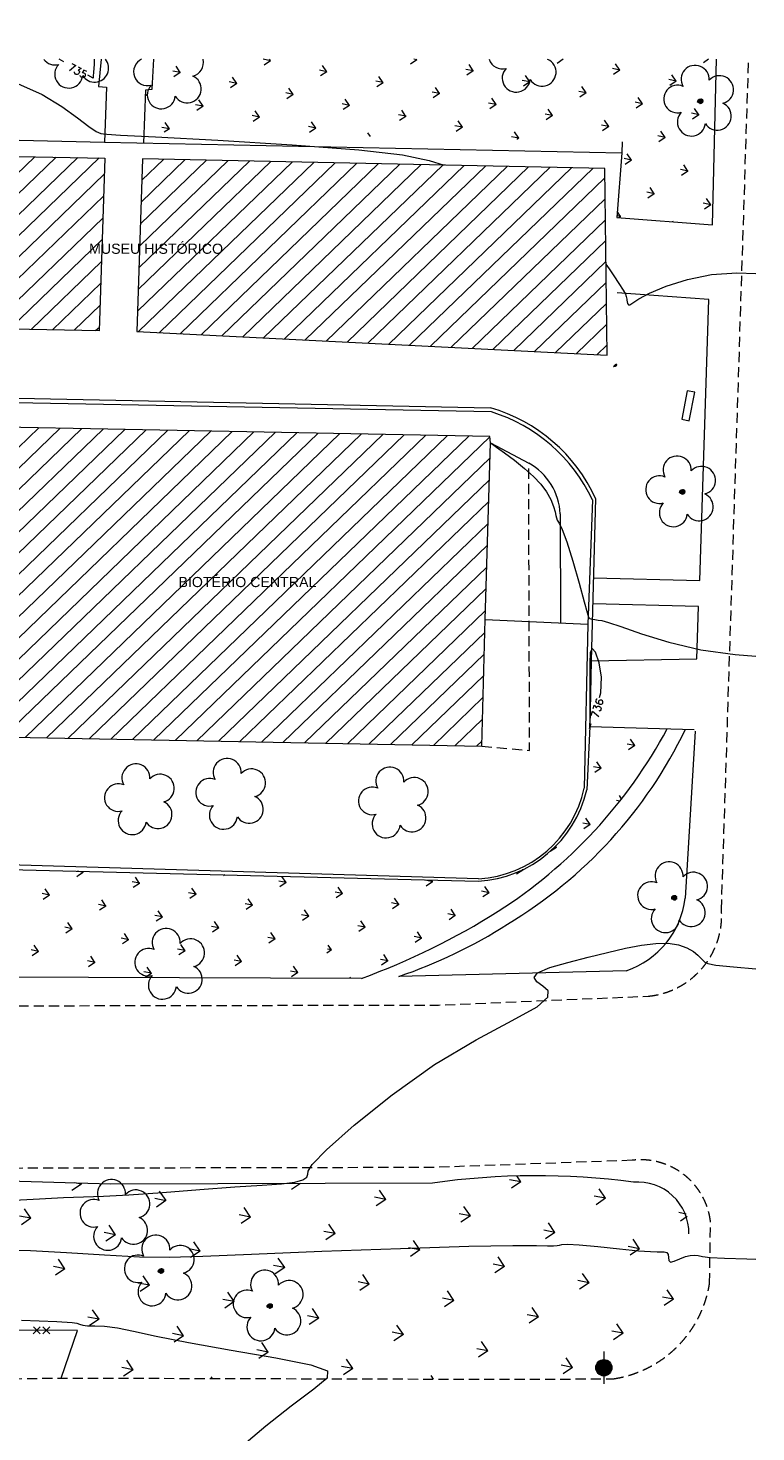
# Model space of a CAD drawing. Header units: millimetres. Extents: x -126299 to 152398, y -145950 to 133061.
# Tile 12 of 12: x 49907 to 85731, y -4941 to 64227. Entities that reach past the tile are written whole.
import ezdxf

# ---------------------------------------------------------------- set-up
doc = ezdxf.new("R2010")
doc.units = ezdxf.units.MM
doc.linetypes.add('IMPORT-DASHED _2_', pattern=[750, 500, -250])
doc.linetypes.add('IMPORT-HIDDENX2 _2_', pattern=[750, 500, -250])
for name, color, linetype, lineweight in [('ALAM', 252, 'Continuous', 9), ('arv_grande', 7, 'Continuous', 9), ('ARV_NEW', 8, 'Continuous', 9), ('BANCO', 1, 'Continuous', 9), ('CALÇADA', 1, 'Continuous', 9), ('CN-1', 252, 'Continuous', 9), ('CN-5', 1, 'Continuous', 9), ('COBERTURA', 7, 'IMPORT-DASHED _2_', 9), ('EDIF', 3, 'Continuous', 9), ('entorno_dwg', 8, 'Continuous', 9), ('G-ANNO-TEXT', 231, 'Continuous', 9), ('GRADE', 2, 'Continuous', 9), ('GUIA', 1, 'IMPORT-HIDDENX2 _2_', 9), ('HACH_GRAMA', 96, 'Continuous', 9), ('HTC EDIFICACOES', 251, 'Continuous', 9), ('luminaria', 7, 'Continuous', 9), ('MURETA', 2, 'Continuous', 9), ('MURO', 3, 'Continuous', 9)]:
    doc.layers.add(name, color=color, linetype=linetype, lineweight=lineweight)
doc.styles.add('Arial', font='arial.ttf', dxfattribs={"height": 500})
doc.styles.add('simplex', font='simplex_.ttf', dxfattribs={"height": 375})
pattern_1 = [(175, (0, 0), (-65.367, -747.146), [])]
pattern_2 = [(120, (-4584023.5, -10471025.7), (-1931.85225, 517.63825), [375, -2453.427]), (75, (-4584023.5, -10471025.7), (-1931.85165, 517.6381), [375, -1625]), (165, (-4584023.5, -10471025.7), (-517.6381, -1931.85165), [375, -1625])]

# ---------------------------------------------------------------- blocks, each defined once
blk = doc.blocks.new('entorno_dwg_luminaria-3961960-IMPLANTAÇÃO')
at = {"layer": 'luminaria'}
blk.add_hatch(color=8, dxfattribs=at).paths.add_polyline_path([(-304, -260), (-254, -309), (-196, -348), (-133, -377), (-65, -395), (4, -400), (74, -393), (141, -374), (204, -344), (261, -303), (309, -253), (349, -196), (378, -132), (395, -65), (400, 5), (393, 75), (374, 142), (344, 205), (302, 262), (252, 311), (194, 350), (131, 378), (63, 395), (-6, 400), (-75, 393), (-142, 374), (-205, 344), (-261, 303), (-310, 253), (-349, 196), (-378, 132), (-395, 65), (-400, -5), (-393, -74), (-374, -141), (-344, -204)], flags=0)
at = {"layer": 'luminaria', "color": 8}
blk.add_line((607, 525), (-606, -521), dxfattribs=at)
blk.add_circle((0, 0), 400, dxfattribs=at)
blk = doc.blocks.new('entorno_dwg_arvg-3961961-IMPLANTAÇÃO')
at = {"layer": 'arv_grande', "color": 8, "flags": 128}
for points in [[(-104, 50), (-99, 44), (-104, 40), (-115, 44), (-117, 52)], [(-107, 54), (-115, 56), (-115, 62), (-106, 66), (-98, 61)], [(-105, 68), (-112, 71), (-113, 77), (-103, 81), (-96, 76)], [(-99, 36), (-95, 29), (-99, 26), (-110, 29), (-112, 37)], [(-94, 14), (-102, 16), (-102, 22), (-93, 27), (-86, 22)], [(-97, 58), (-98, 64), (-88, 68), (-81, 63), (-90, 56)], [(-87, 70), (-95, 73), (-95, 79), (-86, 83), (-78, 78)], [(-82, 37), (-78, 31), (-82, 27), (-93, 31), (-95, 39)], [(-85, 41), (-93, 43), (-93, 49), (-84, 54), (-77, 49)], [(-77, 81), (-84, 84), (-85, 90), (-75, 94), (-68, 89)], [(-75, 14), (-83, 17), (-83, 23), (-74, 27), (-66, 22)], [(-65, 66), (-61, 60), (-65, 56), (-76, 60), (-78, 68)], [(-68, 70), (-76, 72), (-76, 78), (-67, 83), (-60, 78)], [(-76, 45), (-76, 51), (-67, 56), (-59, 51), (-68, 43)], [(-62, 37), (-58, 30), (-62, 27), (-73, 31), (-75, 38)], [(-53, 93), (-49, 87), (-53, 83), (-64, 87), (-66, 95)], [(-56, 97), (-64, 100), (-64, 105), (-55, 110), (-48, 105)], [(-55, 14), (-63, 17), (-63, 23), (-54, 27), (-47, 22)], [(-59, 74), (-59, 80), (-50, 85), (-42, 80), (-51, 72)], [(-46, 54), (-42, 47), (-46, 44), (-57, 48), (-59, 56)], [(-49, 57), (-57, 60), (-57, 66), (-48, 70), (-41, 65)], [(-47, 101), (-47, 107), (-38, 112), (-30, 107), (-39, 99)], [(-30, 82), (-34, 77), (-41, 80), (-43, 90), (-36, 94)], [(-40, 62), (-40, 68), (-31, 72), (-23, 67), (-32, 59)], [(-18, 89), (-22, 84), (-28, 87), (-31, 97), (-24, 101)], [(-28, 86), (-30, 93), (-24, 95), (-14, 88), (-16, 80)], [(-13, 103), (-18, 98), (-24, 100), (-26, 111), (-19, 114)], [(-6, 55), (-10, 50), (-16, 53), (-19, 63), (-12, 67)], [(-16, 93), (-18, 100), (-12, 102), (-2, 95), (-3, 88)], [(-18, 79), (-12, 81), (-3, 74), (-4, 66), (-17, 72)], [(-12, 106), (-13, 113), (-7, 115), (2, 108), (1, 101)], [(-6, 86), (0, 88), (9, 81), (8, 73), (-4, 79)], [(-4, 59), (-6, 66), (0, 68), (10, 61), (9, 54)], [(-1, 99), (4, 101), (14, 94), (13, 87), (0, 92)], [(18, 102), (13, 97), (7, 100), (5, 110), (12, 114)], [(6, 52), (12, 54), (22, 47), (21, 39), (8, 45)], [(20, 65), (15, 60), (9, 63), (7, 73), (14, 77)], [(26, 77), (21, 72), (15, 75), (13, 85), (20, 89)], [(19, 106), (18, 113), (24, 115), (33, 108), (32, 101)], [(21, 69), (20, 76), (25, 78), (35, 71), (34, 63)], [(40, 75), (27, 81), (26, 88), (31, 90), (41, 83)], [(29, 99), (35, 101), (45, 94), (44, 86), (31, 92)], [(31, 62), (37, 64), (47, 57), (46, 49), (33, 55)], [(37, 74), (43, 75), (53, 69), (52, 61), (39, 67)], [(54, 77), (50, 72), (44, 75), (41, 86), (48, 89)], [(56, 81), (54, 88), (60, 90), (70, 83), (69, 76)], [(66, 74), (72, 76), (81, 69), (80, 62), (68, 67)], [(79, 30), (73, 26), (67, 30), (68, 40), (75, 42)], [(75, 14), (68, 17), (67, 22), (76, 27), (84, 22)], [(79, 3), (84, -1), (83, -11), (75, -12), (73, 0)], [(80, 14), (86, 17), (91, 13), (90, 3), (82, 2)], [(92, 44), (87, 40), (81, 44), (81, 54), (89, 56)], [(81, 33), (81, 40), (88, 40), (96, 32), (93, 25)], [(90, 24), (96, 25), (104, 17), (101, 10), (90, 17)], [(95, 47), (95, 54), (101, 55), (109, 46), (107, 40)], [(104, -9), (96, -7), (96, -1), (105, 3), (112, -1)], [(111, 11), (105, 7), (100, 11), (100, 21), (108, 23)], [(104, 38), (110, 39), (118, 31), (115, 24), (103, 31)], [(113, 14), (114, 21), (120, 22), (128, 14), (125, 7)], [(122, 6), (128, 6), (137, -2), (134, -9), (122, -1)], [(-79, -32), (-85, -35), (-95, -30), (-96, -22), (-82, -25)], [(-77, -69), (-82, -72), (-93, -67), (-93, -59), (-80, -62)], [(-68, -38), (-65, -45), (-71, -47), (-81, -42), (-82, -34)], [(-64, -53), (-69, -56), (-80, -50), (-80, -43), (-67, -46)], [(-66, -75), (-63, -82), (-68, -84), (-79, -79), (-79, -71)], [(-58, -18), (-63, -21), (-74, -16), (-74, -8), (-61, -11)], [(-68, -34), (-64, -28), (-58, -30), (-54, -40), (-60, -45)], [(-53, -58), (-50, -65), (-55, -68), (-66, -63), (-66, -55)], [(-65, -71), (-62, -65), (-56, -67), (-52, -77), (-57, -81)], [(-47, -24), (-44, -31), (-49, -34), (-60, -28), (-60, -21)], [(-44, -93), (-49, -95), (-59, -90), (-60, -82), (-47, -86)], [(-52, -54), (-49, -48), (-42, -50), (-38, -60), (-44, -65)], [(-32, -76), (-37, -79), (-47, -74), (-48, -66), (-35, -69)], [(-46, -20), (-43, -14), (-36, -16), (-32, -26), (-38, -31)], [(-33, -98), (-30, -105), (-35, -108), (-45, -102), (-46, -95)], [(-28, -48), (-33, -50), (-43, -45), (-44, -37), (-31, -41)], [(-21, -82), (-18, -89), (-23, -92), (-33, -86), (-34, -79)], [(-32, -94), (-28, -88), (-22, -90), (-18, -100), (-24, -105)], [(-17, -53), (-14, -60), (-19, -63), (-29, -58), (-30, -50)], [(-7, -107), (-12, -110), (-23, -104), (-23, -97), (-10, -100)], [(-20, -78), (-17, -72), (-10, -74), (-6, -84), (-12, -89)], [(-16, -49), (-13, -43), (-6, -45), (-2, -55), (-8, -60)], [(2, -71), (-3, -74), (-14, -69), (-14, -61), (-1, -65)], [(4, -112), (7, -119), (2, -122), (-9, -117), (-9, -109)], [(13, -77), (16, -84), (11, -87), (0, -81), (0, -74)], [(21, -108), (16, -111), (5, -105), (5, -98), (18, -101)], [(5, -108), (8, -103), (14, -105), (19, -115), (13, -119)], [(27, -69), (22, -71), (11, -66), (11, -58), (24, -62)], [(14, -73), (17, -67), (23, -69), (28, -79), (22, -84)], [(19, -110), (32, -113), (35, -120), (30, -123), (19, -118)], [(38, -101), (32, -104), (22, -98), (21, -91), (35, -94)], [(38, -74), (41, -81), (36, -84), (25, -79), (25, -71)], [(33, -109), (36, -104), (42, -106), (47, -116), (41, -120)], [(49, -107), (52, -113), (46, -116), (36, -111), (35, -103)], [(39, -70), (42, -64), (48, -66), (53, -76), (47, -81)], [(61, -88), (56, -91), (45, -86), (45, -78), (58, -81)], [(49, -102), (53, -97), (59, -99), (63, -109), (57, -113)], [(61, -16), (53, -14), (53, -8), (62, -3), (69, -8)], [(65, -27), (70, -31), (68, -41), (60, -42), (58, -30)], [(72, -94), (75, -101), (70, -104), (59, -98), (59, -90)], [(66, -17), (72, -13), (77, -18), (76, -27), (68, -29)], [(79, -44), (71, -41), (70, -35), (79, -31), (87, -36)], [(73, -90), (76, -84), (82, -86), (87, -96), (81, -101)], [(82, -54), (87, -59), (86, -69), (78, -70), (76, -58)], [(83, -44), (90, -41), (95, -45), (93, -55), (85, -56)], [(97, -42), (89, -39), (88, -33), (97, -29), (105, -33)], [(100, -52), (105, -57), (104, -66), (96, -68), (94, -56)], [(108, -20), (113, -25), (111, -34), (103, -36), (101, -23)], [(101, -42), (108, -39), (113, -43), (112, -53), (103, -54)], [(109, -10), (115, -7), (120, -11), (119, -21), (111, -22)], [(118, -43), (110, -41), (109, -35), (118, -30), (126, -35)], [(121, -54), (126, -58), (125, -68), (117, -69), (115, -57)], [(122, -44), (129, -40), (134, -45), (132, -55), (124, -56)]]:
    blk.add_lwpolyline(points, close=True, dxfattribs=at)
for points in [[(-1, -65), (4, -57), (3, -44), (-4, -29), (-4, -16), (-5, 0), (-13, 24), (-9, 33), (-17, 52), (-29, 58)], [(73, 15), (59, 15), (33, 3), (15, 1), (5, 6), (-4, 23), (-1, 33), (-10, 54)], [(10, -58), (11, -51), (9, -42), (4, -28), (5, -3), (16, -6), (39, -4), (64, 9), (77, 10)]]:
    blk.add_lwpolyline(points, dxfattribs=at)
blk = doc.blocks.new('entorno_dwg_ALAM-3961962-IMPLANTAÇÃO')
at = {"layer": 'ALAM', "color": 8}
for p, q in [((-405, -168), (-69, 168)), ((-405, 168), (-69, -168)), ((69, -168), (405, 168)), ((69, 168), (405, -168))]:
    blk.add_line(p, q, dxfattribs=at)
blk = doc.blocks.new('entorno_dwg_ARVNEW-V11-IMPLANTAÇÃO')
at = {"layer": 'ARV_NEW'}
for centre, radius, start, end in [((-649, 917), 680, 17.57206, 236.89474), ((653, 900), 690, 306.9168, 161.25884), ((-1056, -342), 690, 87.00271, 305.11914), ((1056, -342), 690, 234.92625, 89.00365), ((0, -1110), 690, 162.82963, 17.12985)]:
    blk.add_arc(centre, radius, start, end, dxfattribs=at)
blk = doc.blocks.new('entorno_dwg_ARVNEW-V12-IMPLANTAÇÃO')
at = {"layer": 'ARV_NEW'}
for centre, radius, start, end in [((-649, 917), 680, 148.69575, 236.89474), ((-1056, -342), 690, 87.00271, 305.11914), ((0, -1110), 690, 162.82963, 17.12985), ((1056, -342), 690, 234.92625, 235.46555)]:
    blk.add_arc(centre, radius, start, end, dxfattribs=at)
blk = doc.blocks.new('entorno_dwg_ARVNEW-V13-IMPLANTAÇÃO')
at = {"layer": 'ARV_NEW'}
for centre, radius, start, end in [((-649, 917), 680, 65.75117, 236.89474), ((-1056, -342), 690, 87.00271, 305.11914), ((0, -1110), 690, 162.82963, 17.12985), ((1056, -342), 690, 234.92625, 323.84409)]:
    blk.add_arc(centre, radius, start, end, dxfattribs=at)
blk = doc.blocks.new('entorno_dwg_ARVNEW-V14-IMPLANTAÇÃO')
at = {"layer": 'ARV_NEW'}
for centre, radius, start, end in [((-649, 917), 680, 167.93648, 236.89474), ((-1056, -342), 690, 87.00271, 305.11914), ((0, -1110), 690, 162.82963, 350.14023)]:
    blk.add_arc(centre, radius, start, end, dxfattribs=at)
blk = doc.blocks.new('entorno_dwg-3961954-IMPLANTAÇÃO')
at = {"layer": 'HACH_GRAMA'}
h = blk.add_hatch(dxfattribs=at)
h.set_pattern_fill('FP_3', color=8, style=0, pattern_type=2)
h.set_pattern_definition([(120, (-4548519.8, -10691411.2), (-2897.777, 776.457), [562.5, -3680.141]), (75, (-4548519.8, -10691411.2), (-2897.7775, 776.4571), [562.5, -2437.5]), (165, (-4548519.8, -10691411.2), (-776.4571, -2897.7775), [562.5, -2437.5])])
h.paths.add_polyline_path([(61348, -61493), (64577, -65171), (64783, -65337), (64996, -65493), (65216, -65639), (65443, -65775), (65676, -65900), (65914, -66014), (66158, -66116), (66406, -66207), (66658, -66287), (66913, -66354), (67172, -66409), (67445, -66454), (67695, -66484), (67958, -66503), (68223, -66509), (68487, -66503), (68750, -66485), (69013, -66454), (69274, -66411), (69532, -66356), (69788, -66289), (70044, -66209), (70288, -66120), (70532, -66018), (70771, -65904), (71004, -65780), (71231, -65645), (70654, -64719), (70619, -64735), (70581, -64742), (70542, -64738), (70506, -64725), (70474, -64703), (70449, -64674), (70433, -64639), (70425, -64601), (70428, -64563), (70440, -64526), (70461, -64494), (70490, -64468), (70524, -64450), (70562, -64442), (70601, -64444), (70638, -64456), (70670, -64476), (70697, -64504), (72404, -63279), (72533, -63161), (72653, -63034), (72765, -62900), (72867, -62758), (72959, -62609), (73040, -62454), (73110, -62294), (73170, -62130), (73217, -61961), (73253, -61790), (73277, -61617), (73288, -61443), (73288, -61268), (73276, -61094), (73251, -60921), (73214, -60750), (73166, -60582), (73106, -60417), (73035, -60258), (72953, -60103), (72861, -59955), (72758, -59813), (72646, -59679), (72525, -59553), (72162, -59011), (71790, -58476), (71408, -57948), (71016, -57427), (70550, -56833), (70204, -56406), (69784, -55908), (69355, -55417), (68917, -54934), (68470, -54459), (68015, -53992), (67551, -53534), (67079, -53085), (66598, -52644), (66110, -52212), (66085, -52235), (66056, -52251), (66024, -52261), (66012, -52298), (65992, -52330), (65964, -52356), (65930, -52374), (65893, -52383), (65855, -52383), (65818, -52373), (65785, -52353), (65758, -52326), (65738, -52293), (65728, -52257), (65727, -52218), (65736, -52181), (65754, -52148), (65780, -52119), (65812, -52099), (65849, -52087), (65858, -52055), (65875, -52026), (65897, -52001), (55675, -40301), (55657, -40314), (55637, -40325), (55629, -40361), (55612, -40394), (55588, -40421), (55557, -40442), (55523, -40455), (55486, -40460), (55450, -40455), (55415, -40441), (55385, -40419), (55362, -40391), (55346, -40358), (55338, -40322), (55340, -40285), (55350, -40249), (55369, -40218), (55395, -40191), (55427, -40172), (55436, -40135), (55454, -40100), (55481, -40072), (44000, -26068), (43976, -26085), (43949, -26096), (43920, -26102), (43902, -26134), (43877, -26161), (43846, -26181), (43810, -26193), (43773, -26196), (43736, -26189), (43703, -26174), (43674, -26151), (43651, -26121), (43637, -26086), (43631, -26050), (43635, -26013), (43648, -25978), (43669, -25947), (43696, -25922), (43730, -25905), (43766, -25897), (43784, -25864), (43810, -25837), (43109, -24983), (43073, -25042), (43027, -25095), (42973, -25139), (42912, -25172), (42832, -25197), (42777, -25205), (42707, -25204), (42639, -25191), (42574, -25165), (42514, -25130), (42462, -25084), (42418, -25030), (42383, -24965), (42362, -24903), (42351, -24834), (42352, -24764), (42365, -24697), (42390, -24633), (42425, -24573), (42469, -24521), (42522, -24477), (42582, -24443), (42646, -24420), (10382, 14867), (-4491, 33026), (-4520, 32961), (-4559, 32902), (-4609, 32851), (-4666, 32809), (-4730, 32779), (-4799, 32760), (-4869, 32753), (-4940, 32759), (-5008, 32778), (-5073, 32808), (-5130, 32849), (-5180, 32900), (-5220, 32958), (-5249, 33023), (-5266, 33092), (-5270, 33163), (-5262, 33233), (-5242, 33301), (-5210, 33365), (-5167, 33421), (-5115, 33470), (-5056, 33508), (-4990, 33535), (-4921, 33550), (-8432, 37838), (-10566, 36537), (4610, 18393), (4649, 18389), (4684, 18376), (4716, 18353), (4740, 18324), (4756, 18289), (4764, 18252), (4761, 18213), (19328, 798), (19360, 818), (19395, 830), (19432, 833), (19468, 827), (19502, 812), (19531, 789), (19554, 759), (19569, 725), (19575, 688), (19571, 651), (19559, 616), (19538, 586), (19511, 561), (19478, 543), (19442, 534), (19405, 535), (19369, 544), (19337, 562), (19309, 587), (14530, -3397), (14551, -3430), (14563, -3467), (14565, -3506), (14556, -3544), (14539, -3578), (14513, -3607), (18020, -7677), (18035, -7609), (18062, -7544), (18099, -7486), (18146, -7434), (18201, -7392), (18263, -7360), (18329, -7339), (18398, -7330), (18468, -7333), (18536, -7347), (18600, -7374), (18659, -7411), (18710, -7458), (18753, -7513), (18785, -7574), (18806, -7641), (18816, -7710), (18813, -7779), (19414, -7221), (20050, -7906), (20082, -7883), (20119, -7869), (20158, -7866), (20197, -7872), (20232, -7888), (20262, -7913), (20285, -7945), (20299, -7982), (20302, -8021), (20296, -8060), (20280, -8095), (20255, -8125), (20223, -8148), (20186, -8162), (20147, -8165), (20108, -8159), (20073, -8143), (20043, -8118), (19358, -8754), (18682, -8028), (18635, -8064), (18583, -8093), (18527, -8114), (18469, -8126), (18410, -8129), (19088, -8916), (19125, -8916), (19160, -8925), (19192, -8943), (19219, -8967), (19240, -8998), (19252, -9032), (19256, -9068), (19251, -9105), (21064, -11209), (21088, -11181), (21118, -11160), (21152, -11146), (21189, -11142), (21226, -11146), (21260, -11159), (21290, -11180), (21314, -11208), (21331, -11241), (21339, -11277), (21338, -11314), (21328, -11350), (21309, -11382), (21284, -11408), (21252, -11428), (24564, -15270), (24606, -15264), (24649, -15269), (24690, -15284), (24725, -15308), (24753, -15341), (24772, -15380), (24781, -15422), (24779, -15465), (24767, -15506), (48963, -43583), (48995, -43563), (49030, -43550), (49068, -43547), (49105, -43554), (49139, -43569), (49169, -43593), (49191, -43623), (49206, -43658), (49211, -43695), (49207, -43733), (49193, -43768), (49171, -43799), (49143, -43823), (49109, -43839), (49072, -43847), (49034, -43845), (48998, -43833), (48966, -43813), (48940, -43786), (48922, -43753), (46899, -44562), (46909, -44598), (46909, -44635), (46900, -44671), (46883, -44703), (46858, -44731), (60437, -60440), (60950, -59990), (60929, -59959), (60917, -59924), (60913, -59887), (60919, -59850), (60933, -59816), (60955, -59786), (60984, -59763), (61018, -59748), (61055, -59741), (61092, -59744), (61127, -59755), (61159, -59775), (61184, -59802), (61202, -59835), (61212, -59871), (61212, -59908), (61203, -59944), (61186, -59977), (61161, -60005), (61952, -60924), (61329, -61471)], flags=0)
h.paths.add_polyline_path([(41803, -25171), (41779, -25142), (41763, -25109), (41756, -25072), (41758, -25034), (41770, -24999), (41789, -24967), (41817, -24941), (41849, -24923), (41885, -24913), (41923, -24913), (41959, -24922), (41992, -24939), (42020, -24965), (42040, -24996), (42052, -25031), (42056, -25068), (42049, -25105), (42560, -25259), (42135, -25488), (41977, -25194), (41942, -25208), (41905, -25212), (41868, -25207), (41833, -25193)], flags=0)
h = blk.add_hatch(dxfattribs=at)
h.set_pattern_fill('FP_2', color=8, style=0, pattern_type=2)
h.set_pattern_definition(pattern_2)
h.paths.add_polyline_path([(49563, -18312), (50512, -17764), (50212, -17244), (49263, -17792)], flags=0)
h.paths.add_polyline_path([(58360, -19505), (58988, -19142), (58688, -18623), (57967, -19039)], flags=0)
h.paths.add_polyline_path([(58665, -28766), (59165, -28789), (65977, -36675), (65977, -35553), (65938, -35560), (65898, -35559), (65860, -35548), (65826, -35530), (65833, -35572), (65830, -35615), (65816, -35655), (65793, -35691), (65761, -35720), (65724, -35741), (65682, -35752), (65639, -35751), (65598, -35741), (65560, -35720), (65529, -35691), (65505, -35655), (65492, -35614), (65489, -35572), (65496, -35529), (65457, -35550), (65415, -35560), (65371, -35559), (65329, -35547), (65292, -35525), (65261, -35494), (65238, -35457), (65226, -35415), (65225, -35371), (65235, -35329), (65255, -35290), (65284, -35257), (65321, -35233), (65362, -35219), (65406, -35216), (65373, -35188), (65348, -35153), (65333, -35112), (65329, -35069), (65335, -35026), (65353, -34987), (65379, -34953), (65414, -34926), (65454, -34910), (65497, -34904), (65540, -34909), (65580, -34924), (65615, -34950), (65642, -34983), (65661, -35022), (65680, -34982), (65709, -34949), (65746, -34924), (65788, -34909), (65832, -34905), (65876, -34913), (65917, -34932), (65951, -34961), (65977, -34997), (65977, -28657), (61010, -22646), (58360, -19505), (57346, -20090), (57046, -19570), (57967, -19039), (52506, -12563), (41901, 278), (37439, -2298), (38856, -4026), (38802, -4501), (39448, -5358), (39924, -5412), (43663, -9901), (43570, -10313), (44506, -11489), (44959, -11529), (53312, -21716), (53246, -22183), (53919, -23002), (54462, -23095), (58003, -27386), (57935, -27885), (58568, -28650)], flags=0)
h.paths.add_polyline_path([(59463, -28909), (59163, -28389), (60210, -27784), (60510, -28304), (59903, -28655)], flags=0)
h.paths.add_polyline_path([(54926, -23538), (54626, -23019), (55575, -22471), (55875, -22991), (55279, -23335)], flags=0)
h.paths.add_polyline_path([(54144, -22551), (54122, -22514), (54110, -22472), (54108, -22428), (54118, -22385), (54138, -22347), (54168, -22314), (54204, -22290), (54245, -22276), (54289, -22273), (54256, -22245), (54231, -22210), (54216, -22169), (54212, -22126), (54219, -22083), (54236, -22044), (54263, -22010), (54297, -21983), (54337, -21967), (54380, -21961), (54423, -21966), (54463, -21981), (54498, -22007), (54526, -22040), (54544, -22079), (54563, -22041), (54590, -22008), (54625, -21983), (54665, -21967), (54708, -21962), (54751, -21968), (54790, -21984), (54825, -22009), (54853, -22042), (54871, -22080), (54880, -22123), (54877, -22165), (54864, -22206), (54842, -22243), (54811, -22273), (54853, -22279), (54893, -22295), (54927, -22321), (54954, -22354), (54972, -22393), (54980, -22435), (54977, -22478), (54963, -22521), (54941, -22555), (54910, -22584), (54863, -22608), (54831, -22616), (54788, -22617), (54747, -22607), (54709, -22587), (54716, -22629), (54710, -22681), (54699, -22712), (54676, -22748), (54645, -22777), (54607, -22798), (54565, -22809), (54523, -22808), (54481, -22798), (54443, -22777), (54412, -22748), (54389, -22712), (54375, -22671), (54372, -22629), (54379, -22586), (54341, -22607), (54298, -22617), (54254, -22616), (54212, -22604), (54175, -22582)], flags=0)
h.paths.add_polyline_path([(58969, -27970), (58946, -27933), (58934, -27891), (58933, -27847), (58943, -27805), (58963, -27766), (58992, -27734), (59029, -27710), (59070, -27696), (59114, -27692), (59081, -27664), (59056, -27629), (59041, -27588), (59037, -27545), (59043, -27503), (59061, -27463), (59087, -27429), (59122, -27403), (59162, -27386), (59205, -27380), (59248, -27385), (59288, -27401), (59323, -27426), (59350, -27459), (59369, -27499), (59387, -27460), (59415, -27427), (59450, -27402), (59490, -27387), (59533, -27382), (59575, -27387), (59615, -27403), (59650, -27428), (59677, -27461), (59696, -27500), (59704, -27542), (59702, -27585), (59689, -27626), (59667, -27662), (59636, -27692), (59678, -27698), (59718, -27715), (59752, -27740), (59779, -27773), (59797, -27812), (59805, -27854), (59802, -27897), (59789, -27938), (59766, -27974), (59735, -28004), (59697, -28025), (59656, -28036), (59613, -28036), (59571, -28026), (59534, -28006), (59541, -28048), (59538, -28091), (59524, -28132), (59501, -28168), (59469, -28197), (59432, -28217), (59390, -28228), (59347, -28228), (59306, -28217), (59268, -28197), (59237, -28167), (59213, -28131), (59200, -28091), (59196, -28048), (59204, -28006), (59165, -28026), (59123, -28036), (59079, -28035), (59037, -28023), (59000, -28001)], flags=0)
h.paths.add_polyline_path([(48241, -15356), (47941, -14837), (48988, -14232), (49288, -14752), (48309, -15317)], flags=0)
h.paths.add_polyline_path([(39300, -4741), (39277, -4703), (39265, -4661), (39264, -4617), (39274, -4575), (39294, -4536), (39323, -4504), (39360, -4480), (39401, -4466), (39445, -4462), (39412, -4434), (39387, -4399), (39372, -4358), (39368, -4315), (39374, -4273), (39392, -4233), (39418, -4199), (39453, -4173), (39493, -4156), (39536, -4150), (39578, -4155), (39619, -4171), (39654, -4196), (39681, -4229), (39700, -4269), (39718, -4230), (39746, -4197), (39781, -4172), (39821, -4157), (39864, -4152), (39906, -4157), (39946, -4173), (39981, -4198), (40008, -4231), (40027, -4270), (40035, -4312), (40033, -4355), (40020, -4396), (39998, -4432), (39967, -4462), (40009, -4468), (40049, -4485), (40083, -4510), (40114, -4551), (40128, -4582), (40136, -4625), (40133, -4667), (40120, -4708), (40097, -4744), (40066, -4774), (40028, -4795), (39987, -4806), (39944, -4806), (39902, -4796), (39865, -4776), (39872, -4818), (39869, -4861), (39855, -4902), (39832, -4938), (39800, -4967), (39763, -4987), (39721, -4998), (39678, -4998), (39637, -4987), (39599, -4967), (39568, -4938), (39544, -4901), (39531, -4861), (39527, -4818), (39535, -4776), (39496, -4796), (39454, -4806), (39410, -4805), (39368, -4793), (39330, -4771)], flags=0)
h.paths.add_polyline_path([(44618, -10744), (44649, -10775), (44687, -10797), (44729, -10808), (44772, -10809), (44815, -10799), (44853, -10779), (44846, -10821), (44849, -10864), (44863, -10905), (44886, -10941), (44917, -10970), (44955, -10990), (44997, -11001), (45040, -11001), (45081, -10990), (45119, -10970), (45150, -10941), (45174, -10903), (45187, -10864), (45190, -10821), (45183, -10779), (45221, -10799), (45263, -10809), (45305, -10809), (45347, -10798), (45389, -10772), (45415, -10747), (45438, -10711), (45452, -10670), (45454, -10628), (45447, -10586), (45429, -10547), (45402, -10513), (45367, -10488), (45328, -10471), (45285, -10465), (45316, -10436), (45339, -10399), (45351, -10358), (45354, -10315), (45345, -10273), (45327, -10234), (45299, -10201), (45265, -10176), (45225, -10160), (45182, -10155), (45139, -10160), (45099, -10176), (45064, -10200), (45037, -10233), (45018, -10272), (45000, -10233), (44972, -10199), (44937, -10174), (44897, -10158), (44854, -10153), (44811, -10159), (44771, -10176), (44737, -10202), (44710, -10236), (44693, -10276), (44686, -10318), (44690, -10362), (44705, -10402), (44730, -10438), (44763, -10466), (44720, -10469), (44678, -10483), (44642, -10507), (44613, -10539), (44592, -10578), (44583, -10621), (44584, -10664), (44596, -10706)], flags=0)
h.paths.add_polyline_path([(47753, -14260), (47731, -14222), (47719, -14181), (47718, -14137), (47728, -14094), (47748, -14056), (47777, -14023), (47814, -13999), (47855, -13985), (47898, -13982), (47866, -13954), (47841, -13918), (47826, -13878), (47821, -13835), (47828, -13792), (47845, -13752), (47872, -13718), (47907, -13692), (47946, -13676), (47989, -13670), (48032, -13675), (48073, -13690), (48108, -13716), (48135, -13749), (48153, -13788), (48172, -13750), (48200, -13717), (48235, -13692), (48275, -13676), (48317, -13671), (48360, -13677), (48400, -13692), (48435, -13718), (48462, -13751), (48481, -13789), (48489, -13831), (48487, -13874), (48474, -13915), (48451, -13952), (48420, -13982), (48463, -13988), (48503, -14004), (48537, -14030), (48564, -14063), (48582, -14102), (48590, -14144), (48587, -14187), (48574, -14228), (48551, -14264), (48520, -14293), (48482, -14314), (48441, -14325), (48398, -14326), (48356, -14315), (48318, -14295), (48326, -14338), (48323, -14380), (48309, -14421), (48286, -14457), (48254, -14486), (48216, -14507), (48175, -14517), (48132, -14517), (48090, -14507), (48053, -14486), (48021, -14457), (47998, -14421), (47984, -14380), (47981, -14338), (47989, -14295), (47950, -14316), (47908, -14326), (47864, -14325), (47822, -14313), (47784, -14291)], flags=0)
h.paths.add_polyline_path([(45321, -11409), (45021, -10889), (46068, -10284), (46368, -10804)], flags=0)
h.paths.add_polyline_path([(52335, -19297), (52228, -19172), (52130, -19039), (52036, -18889), (51965, -18754), (51899, -18603), (51844, -18447), (51802, -18288), (51771, -18125), (51753, -17961), (51746, -17797), (51753, -17632), (51771, -17468), (51802, -17306), (51844, -17146), (51899, -16991), (51965, -16839), (52042, -16693), (52130, -16554), (52228, -16421), (52335, -16296), (52452, -16179), (52577, -16072), (52710, -15974), (52850, -15886), (52995, -15809), (53147, -15743), (53302, -15688), (53462, -15646), (53624, -15615), (53788, -15596), (53953, -15590), (54118, -15596), (54282, -15615), (54444, -15646), (54603, -15688), (54759, -15743), (54910, -15809), (55056, -15886), (55196, -15974), (55328, -16072), (55453, -16179), (55570, -16296), (55678, -16421), (55776, -16554), (55864, -16693), (55941, -16839), (56007, -16991), (56061, -17146), (56104, -17306), (56134, -17468), (56153, -17632), (56159, -17797), (56153, -17961), (56134, -18125), (56104, -18288), (56061, -18447), (56007, -18603), (55941, -18754), (55864, -18900), (55776, -19039), (55678, -19172), (55570, -19297), (55453, -19414), (55328, -19522), (55196, -19620), (55056, -19707), (54910, -19784), (54759, -19850), (54603, -19905), (54444, -19948), (54282, -19978), (54118, -19997), (53953, -20003), (53788, -19997), (53624, -19978), (53462, -19948), (53302, -19905), (53147, -19850), (52995, -19784), (52850, -19707), (52710, -19620), (52577, -19522), (52452, -19414)], flags=0)
h.paths.add_polyline_path([(54769, -20871), (55217, -20438), (55650, -20885), (55203, -21319), (54913, -21020)], flags=0)
h.paths.add_polyline_path([(53553, -17988), (53584, -18019), (53621, -18041), (53663, -18053), (53707, -18054), (53749, -18044), (53788, -18023), (53781, -18065), (53784, -18108), (53797, -18149), (53821, -18185), (53852, -18214), (53890, -18235), (53931, -18245), (53974, -18245), (54016, -18235), (54053, -18214), (54085, -18185), (54108, -18149), (54122, -18108), (54125, -18066), (54118, -18023), (54156, -18043), (54203, -18053), (54240, -18053), (54281, -18042), (54319, -18021), (54350, -17992), (54373, -17955), (54386, -17915), (54389, -17872), (54381, -17830), (54363, -17791), (54336, -17758), (54302, -17732), (54262, -17716), (54220, -17710), (54251, -17680), (54273, -17643), (54286, -17602), (54288, -17559), (54280, -17517), (54261, -17478), (54234, -17445), (54199, -17420), (54159, -17404), (54117, -17399), (54074, -17404), (54034, -17420), (53999, -17445), (53971, -17478), (53953, -17516), (53934, -17477), (53907, -17444), (53872, -17418), (53832, -17403), (53789, -17398), (53745, -17404), (53706, -17420), (53671, -17446), (53645, -17480), (53627, -17520), (53621, -17563), (53625, -17606), (53640, -17646), (53665, -17682), (53698, -17710), (53654, -17713), (53613, -17727), (53576, -17751), (53547, -17784), (53527, -17822), (53517, -17865), (53518, -17908), (53530, -17950)], flags=0)
h.paths.add_polyline_path([(56375, -20856), (55670, -19967), (56559, -19261), (57265, -20150)], flags=0)
h = blk.add_hatch(dxfattribs=at)
h.set_pattern_fill('FP_2', color=8, style=0, pattern_type=2)
h.set_pattern_definition(pattern_2)
h.paths.add_polyline_path([(110551, -31376), (110584, -31357), (110621, -31347), (110659, -31347), (110696, -31357), (110729, -31375), (110757, -31401), (116932, -26305), (99264, -5980), (99231, -5961), (99205, -5935), (99185, -5904), (99178, -5880), (98758, -5398), (97709, -6207), (97728, -6240), (97739, -6277), (97740, -6315), (97731, -6352), (97713, -6385), (97688, -6414), (97656, -6434), (97620, -6446), (97582, -6449), (97544, -6442), (97510, -6426), (97481, -6401), (97459, -6371), (97445, -6335), (97440, -6297), (97446, -6260), (97460, -6225), (97483, -6194), (97366, -6080), (95752, -7387), (110718, -25341), (110751, -25320), (110789, -25308), (110828, -25307), (110866, -25315), (110901, -25334), (110930, -25360), (110950, -25393), (110962, -25430), (110964, -25470), (110955, -25508), (110937, -25542), (110911, -25571), (110878, -25592), (110840, -25604), (110801, -25606), (110763, -25597), (110728, -25579), (110700, -25553), (110390, -25813), (107830, -27718), (109133, -29469)], flags=0)
h.paths.add_polyline_path([(115007, -26244), (114984, -26213), (114970, -26177), (114965, -26138), (114971, -26099), (114986, -26063), (115010, -26033), (115041, -26009), (115077, -25995), (115116, -25990), (115155, -25995), (115191, -26010), (115221, -26034), (115245, -26065), (115598, -25861), (115754, -26149), (115272, -26427), (115187, -26272), (115151, -26286), (115112, -26290), (115073, -26284), (115038, -26268)], flags=0)
h = blk.add_hatch(dxfattribs=at)
h.set_pattern_fill('FP_2', color=8, style=0, pattern_type=2)
h.set_pattern_definition(pattern_2)
h.paths.add_polyline_path([(71284, -42821), (71836, -43117), (72393, -43404), (72955, -43681), (73521, -43949), (74092, -44206), (74667, -44454), (75247, -44692), (75830, -44920), (76417, -45138), (77008, -45345), (77603, -45543), (78201, -45730), (78568, -45834), (78936, -45933), (79306, -46026), (79828, -46146), (80351, -46255), (80878, -46353), (81406, -46438), (81936, -46513), (82467, -46575), (83000, -46626), (83533, -46665), (84068, -46693), (84603, -46709), (85138, -46713), (85673, -46705), (86207, -46685), (86742, -46654), (87275, -46611), (87807, -46556), (88338, -46490), (88868, -46412), (89395, -46322), (89920, -46221), (90444, -46108), (88020, -43157), (85577, -45100), (85337, -45219), (85092, -45327), (84842, -45424), (84588, -45509), (84331, -45583), (84070, -45645), (83807, -45695), (83542, -45733), (83275, -45758), (83008, -45771), (82740, -45773), (82473, -45761), (82206, -45738), (81940, -45703), (81677, -45655), (81416, -45595), (81158, -45524), (80903, -45441), (80653, -45346), (80407, -45240), (80166, -45122), (79931, -44994), (79702, -44855), (79480, -44706), (79264, -44547), (79056, -44378), (78856, -44200), (78665, -44013), (65977, -28657), (65977, -34997), (65992, -35036), (65997, -35078), (65992, -35120), (65977, -35159), (65977, -35224), (66016, -35242), (66050, -35270), (66076, -35305), (66092, -35345), (66097, -35388), (66092, -35432), (66076, -35472), (66050, -35507), (66016, -35535), (65977, -35553), (65977, -36675)], flags=0)
h.paths.add_polyline_path([(70106, -41287), (69806, -40768), (71529, -39773), (71375, -39605), (72196, -38849), (72953, -39670), (72131, -40427), (71533, -39777), (71830, -40292)], flags=0)
h.paths.add_polyline_path([(66328, -36284), (66028, -35765), (67075, -35160), (67375, -35680)], flags=0)
at = {"layer": 'HTC EDIFICACOES'}
h = blk.add_hatch(dxfattribs=at)
h.set_pattern_fill('FP_1', color=8, style=0, pattern_type=2)
h.set_pattern_definition(pattern_1)
h.paths.add_polyline_path([(86905, -12142), (93510, -6773), (83619, 5055), (80290, 2296), (76987, -301), (83715, -8334)], flags=0)
h = blk.add_hatch(dxfattribs=at)
h.set_pattern_fill('FP_1', color=8, style=0, pattern_type=2)
h.set_pattern_definition(pattern_1)
h.paths.add_polyline_path([(102393, -31794), (109268, -25677), (94689, -8199), (88091, -13569), (101161, -30223)], flags=0)
h = blk.add_hatch(dxfattribs=at)
h.set_pattern_fill('FP_1', color=8, style=0, pattern_type=2)
h.set_pattern_definition(pattern_1)
h.paths.add_polyline_path([(83799, -39782), (88621, -35810), (95375, -30298), (95581, -30074), (79122, -10376), (67334, -20073), (80499, -35833)], flags=0)
at = {"layer": 'BANCO', "color": 8, "flags": 128}
blk.add_lwpolyline([(102609, -36972), (103848, -36259), (103657, -35927), (102418, -36641)], close=True, dxfattribs=at)
at = {"layer": 'CALÇADA', "color": 8}
for p, q in [((71284, -42821), (59165, -28789)), ((88020, -43157), (91280, -47127)), ((80119, -52413), (72568, -44142)), ((91265, -47226), (84717, -52253))]:
    blk.add_line(p, q, dxfattribs=at)
at = {"layer": 'CALÇADA', "color": 8, "flags": 128}
for points in [[(83778, 6179), (94077, -6243), (110390, -25813)], [(97054, -3438), (95956, -4218), (96192, -4530), (94077, -6243)], [(95322, -7736), (97366, -6080), (97590, -6299), (98758, -5398)], [(110814, -25456), (110390, -25813), (107830, -27718), (110641, -31496), (116932, -26305)], [(93668, -38494), (97013, -42531), (107743, -33783), (105045, -30156)], [(90515, -41090), (94002, -44940), (96007, -43316), (92684, -39304)]]:
    blk.add_lwpolyline(points, dxfattribs=at)
at = {"layer": 'CALÇADA', "color": 8}
for centre, radius, start, end in [((88767, -10931), 36368, 241.26786, 253.10957), ((84789, -23295), 24165, 239.62159, 253.72561), ((85051, -22351), 24362, 253.66843, 282.78845), ((85043, -24844), 22759, 252.01829, 285.21499), ((82290, -48659), 4336, 239.95783, 304.03729)]:
    blk.add_arc(centre, radius, start, end, dxfattribs=at)
at = {"layer": 'CN-1', "color": 8, "flags": 128}
for points in [[(51824, -37094), (52690, -37978), (53509, -38829), (54185, -39555), (54857, -40278), (55719, -41171), (56895, -42343), (58216, -43643), (59444, -44858), (60391, -45812), (61073, -46492), (61556, -46928), (61900, -47150), (62133, -47210), (62273, -47163), (62393, -47070), (62781, -47007), (63775, -47060), (65592, -47294), (67951, -47717), (70446, -48322), (72717, -49066), (74582, -49779), (75903, -50257), (76605, -50354), (76849, -50156), (76855, -49807), (76828, -49447), (76900, -49198), (77188, -49177), (77766, -49463), (78545, -49965), (79394, -50554), (80203, -51123), (80934, -51654), (81570, -52154), (82093, -52629), (82498, -53081), (82778, -53512), (82936, -53918), (83002, -54280), (83013, -54570), (83001, -54774), (82986, -54918), (82983, -55042), (83027, -55205), (83230, -55557), (83723, -56266), (84382, -57160)], [(49532, -38182), (50482, -39325), (51573, -40728), (52708, -42216), (53768, -43574), (54714, -44693), (55829, -45902), (57478, -47642), (59860, -50167), (62510, -52997), (64800, -55468), (66252, -57075), (67007, -57947), (67356, -58372), (67551, -58599), (67674, -58720), (67764, -58788), (67869, -58868), (68056, -59070), (68402, -59515), (68942, -60266), (69562, -61143), (70109, -61911), (70467, -62390), (70671, -62640), (70794, -62777), (70892, -62899), (70948, -63021), (70932, -63138), (70831, -63246), (70726, -63352), (70717, -63462), (70873, -63582), (71131, -63711), (71399, -63844), (71601, -63981), (71743, -64124), (71851, -64280), (71962, -64472), (72176, -64793), (72604, -65353), (73306, -66206), (73590, -66542)], [(47594, -41231), (48689, -42593), (49149, -43184), (49276, -43387), (49330, -43520), (49399, -43672), (49529, -43870), (49753, -44143), (50057, -44523), (50411, -45045), (50812, -45755), (51353, -46756), (52153, -48163), (53256, -50000), (54407, -51908), (55278, -53436), (55597, -54249), (55323, -54467), (54470, -54326), (53114, -54041), (51558, -53741), (50167, -53534)], [(95362, -30308), (95362, -30308), (95362, -30308), (95363, -30308), (95366, -30321), (95376, -30415), (95401, -30672), (95444, -31143), (95488, -31752), (95516, -32394), (95510, -32981), (95460, -33502), (95360, -33962), (95210, -34365), (95040, -34696), (94886, -34938), (94775, -35083), (94702, -35177), (94650, -35276), (94593, -35444), (94455, -35765), (94146, -36332), (93622, -37182), (93011, -38123), (92486, -38913), (92177, -39369), (92054, -39572), (92046, -39665), (92091, -39768), (92165, -39892), (92252, -40025), (92351, -40180), (92500, -40481), (92749, -41080), (93145, -42076), (93711, -43367), (94468, -44799), (95402, -46227), (96011, -47051)], [(89414, -42575), (89640, -42477), (90241, -41997), (90703, -41452), (90970, -40972), (91005, -40715), (90788, -40789), (90373, -41123), (89833, -41601), (89246, -42112), (88698, -42579), (88277, -42934), (88048, -43128), (87963, -43201), (87951, -43212), (87951, -43213), (87951, -43213), (87951, -43213), (88176, -43114)]]:
    blk.add_lwpolyline(points, dxfattribs=at)
at = {"layer": 'CN-5', "color": 8}
blk.add_line((95757, -2134), (95703, -1884), dxfattribs=at)
at = {"layer": 'CN-5', "color": 8, "flags": 128}
for points in [[(91730, 2687), (92202, 1778), (92906, 278), (93462, -1111), (93843, -2378), (94041, -3505), (94120, -4446), (94157, -5151), (94215, -5588), (94288, -5822), (94354, -5935), (94452, -6071), (94861, -6603), (95920, -7965), (97809, -10387), (100053, -13301), (102019, -15937), (103236, -17725), (103890, -18901), (104195, -19595)], [(96826, -3175), (96635, -3340), (96337, -3568), (96170, -3694), (96108, -3740), (96099, -3746), (96037, -3455)], [(105744, -28812), (105664, -29083), (105553, -29486), (105434, -29921), (105327, -30287), (105248, -30508), (105192, -30616), (105150, -30668), (105114, -30710), (105075, -30759), (105028, -30818), (104974, -30889), (104950, -30961), (105001, -31019), (105170, -31062), (105509, -31152), (106065, -31365), (106860, -31761), (107800, -32337), (108760, -33076), (109641, -33953), (110239, -34683)]]:
    blk.add_lwpolyline(points, dxfattribs=at)
blk.add_lwpolyline([(102289, -32478), (102309, -32477), (102323, -32476), (102338, -32475), (102351, -32473), (102361, -32469), (102364, -32463), (102359, -32455), (102349, -32447), (102339, -32438), (102330, -32431), (102316, -32424), (102290, -32415), (102248, -32404), (102205, -32397), (102183, -32399), (102195, -32416), (102227, -32439), (102261, -32460), (102281, -32472), (102288, -32477)], close=True, dxfattribs=at)
at = {"layer": 'COBERTURA', "color": 8, "flags": 128}
blk.add_lwpolyline([(83799, -39782), (85191, -41695), (95841, -32381)], dxfattribs=at)
at = {"layer": 'EDIF', "color": 8}
for p, q in [((96545, -29335), (71706, 368)), ((88621, -35810), (91767, -39777))]:
    blk.add_line(p, q, dxfattribs=at)
at = {"layer": 'EDIF', "color": 8, "flags": 128}
for points in [[(93510, -6773), (86905, -12142), (76987, -301), (80290, 2296), (83619, 5055)], [(94689, -8199), (88091, -13569), (102393, -31794), (109268, -25677)]]:
    blk.add_lwpolyline(points, close=True, dxfattribs=at)
for points in [[(76338, -4902), (76629, -5141), (96672, -29168)], [(95375, -30298), (95581, -30074), (79122, -10376), (67334, -20073), (83799, -39782), (88621, -35810), (95375, -30298), (95841, -32381)]]:
    blk.add_lwpolyline(points, dxfattribs=at)
at = {"layer": 'EDIF', "color": 8}
for centre, radius, start, end in [((89043, -32633), 8196, 336.2559, 23.73146), ((89192, -32612), 8234, 335.70581, 24.7208), ((92910, -33018), 3000, 313.63333, 12.26298)]:
    blk.add_arc(centre, radius, start, end, dxfattribs=at)
at = {"layer": 'GRADE', "color": 8, "flags": 128}
blk.add_lwpolyline([(46725, -44575), (49026, -43655), (14380, -3451), (19389, 725), (-10881, 36912)], dxfattribs=at)
at = {"layer": 'GUIA', "color": 8}
for p, q in [((85464, -53976), (117967, -27495)), ((71195, -65603), (73522, -63638))]:
    blk.add_line(p, q, dxfattribs=at)
at = {"layer": 'GUIA', "color": 8, "flags": 128}
for points in [[(-5934, 48512), (-1200, 42726), (17156, 20294), (50640, -20567), (58857, -30577), (72781, -46539), (79884, -54046)], [(73262, -58753), (66488, -51501), (52695, -35697), (44277, -25399), (10893, 15322), (-8174, 38538), (-1200, 42726)], [(4188, -19098), (15373, -9578), (46725, -44575), (61313, -61451), (64542, -65129)]]:
    blk.add_lwpolyline(points, dxfattribs=at)
at = {"layer": 'GUIA', "color": 8}
for centre, radius, start, end in [((82638, -51144), 4001, 226.50179, 314.93451), ((70946, -61326), 3462, 318.09546, 47.99766), ((68193, -60817), 5650, 229.75104, 302.10328)]:
    blk.add_arc(centre, radius, start, end, dxfattribs=at)
at = {"layer": 'MURETA', "color": 8, "flags": 128}
blk.add_lwpolyline([(65961, -52072), (55541, -40146), (43870, -25910), (10346, 14909), (-8732, 38203)], dxfattribs=at)
at = {"layer": 'MURETA', "color": 8}
for centre, radius, start, end in [((42818, -78966), 35481, 33.25275, 49.28838), ((70736, -61319), 2519, 310.40616, 45.86606)]:
    blk.add_arc(centre, radius, start, end, dxfattribs=at)
at = {"layer": 'MURO', "color": 8}
for p, q in [((78772, -43948), (61200, -22488)), ((94979, -35189), (90934, -38727))]:
    blk.add_line(p, q, dxfattribs=at)
at = {"layer": 'MURO', "color": 8, "flags": 128}
for points in [[(52506, -12563), (61010, -22646), (78665, -44013)], [(96545, -35933), (91767, -39777), (85561, -44941)], [(96697, -36000), (90515, -41090), (88020, -43157), (85577, -45100)]]:
    blk.add_lwpolyline(points, dxfattribs=at)
at = {"layer": 'MURO', "color": 8}
for centre, radius, start, end in [((82849, -39920), 5853, 224.36183, 297.76898), ((82820, -39972), 5675, 224.48726, 298.87279)]:
    blk.add_arc(centre, radius, start, end, dxfattribs=at)
for name, p in [('entorno_dwg_ARVNEW-V14-IMPLANTAÇÃO', (96517, -2372)), ('entorno_dwg_ARVNEW-V13-IMPLANTAÇÃO', (98737, -6479)), ('entorno_dwg_ARVNEW-V12-IMPLANTAÇÃO', (110817, -19125)), ('entorno_dwg_ARVNEW-V11-IMPLANTAÇÃO', (114841, -27052)), ('entorno_dwg_arvg-3961961-IMPLANTAÇÃO', (114841, -27052)), ('entorno_dwg_ARVNEW-V11-IMPLANTAÇÃO', (70805, -28858)), ('entorno_dwg_ARVNEW-V11-IMPLANTAÇÃO', (73951, -32075)), ('entorno_dwg_ARVNEW-V11-IMPLANTAÇÃO', (65661, -35303)), ('entorno_dwg_ARVNEW-V11-IMPLANTAÇÃO', (78885, -38399)), ('entorno_dwg_ARVNEW-V11-IMPLANTAÇÃO', (99731, -39010)), ('entorno_dwg_arvg-3961961-IMPLANTAÇÃO', (99731, -39010)), ('entorno_dwg_ARVNEW-V11-IMPLANTAÇÃO', (54558, -41384)), ('entorno_dwg_ARVNEW-V11-IMPLANTAÇÃO', (53927, -44826)), ('entorno_dwg_arvg-3961961-IMPLANTAÇÃO', (53927, -44826)), ('entorno_dwg_ARVNEW-V11-IMPLANTAÇÃO', (56139, -50004)), ('entorno_dwg_arvg-3961961-IMPLANTAÇÃO', (56139, -50004)), ('entorno_dwg_ARVNEW-V11-IMPLANTAÇÃO', (84378, -51832)), ('entorno_dwg_arvg-3961961-IMPLANTAÇÃO', (84378, -51832)), ('entorno_dwg_luminaria-3961960-IMPLANTAÇÃO', (64637, -64407))]:
    blk.add_blockref(name, p)
at = {"rotation": 130.7535376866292}
blk.add_blockref('entorno_dwg_ALAM-3961962-IMPLANTAÇÃO', (47869, -42312), dxfattribs=at)
at = {"layer": 'CN-1', "color": 2, "insert": (88436, -42864), "char_height": 375, "width": 1261.05, "attachment_point": 1, "rotation": 23.55554, "line_spacing_factor": 1.125731, "style": 'simplex'}
blk.add_mtext('736', dxfattribs=at)
at = {"layer": 'CN-5', "insert": (95950, -2438), "char_height": 375, "width": 1261.05, "attachment_point": 1, "rotation": 282.00408, "line_spacing_factor": 1.125731, "style": 'simplex'}
blk.add_mtext('735', dxfattribs=at)

msp = doc.modelspace()

# ---------------------------------------------------------------- block references
at = {"layer": 'entorno_dwg', "rotation": 48.99999999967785}
msp.add_blockref('entorno_dwg-3961954-IMPLANTAÇÃO', (-12768, -8305), dxfattribs=at)

# ---------------------------------------------------------------- texts
at = {"layer": 'G-ANNO-TEXT', "color": 7, "char_height": 500, "attachment_point": 1, "style": 'Arial'}
for s, insert, width in [('MUSEU HISTÓRICO', (52908, 53604), 8117.09), ('BIOTÉRIO CENTRAL', (57308, 37183), 8377.63)]:
    msp.add_mtext(s, dxfattribs=dict(at, insert=insert, width=width))

doc.saveas('drawing.dxf')
